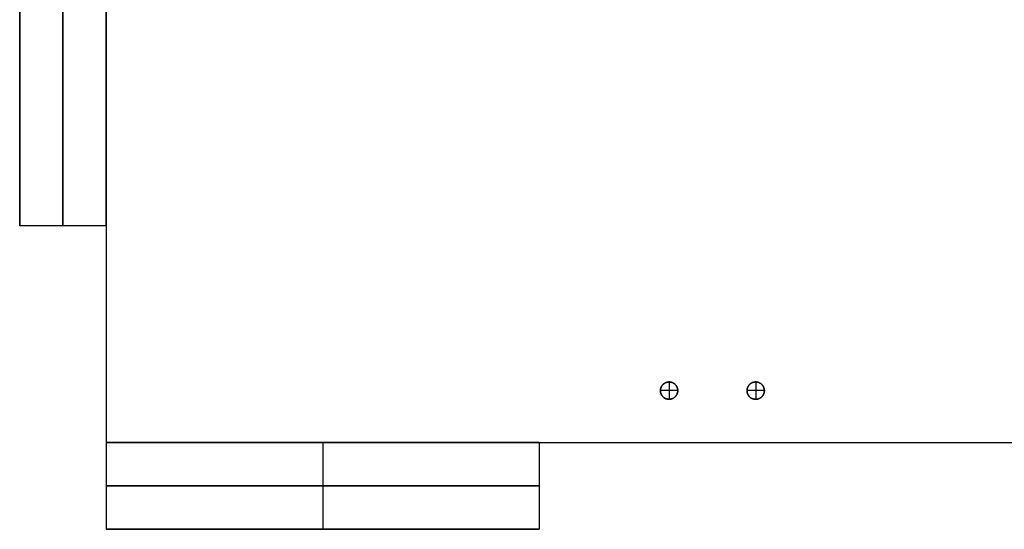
# Model space of a CAD drawing. Header units: millimetres. Extents: x 876 to 1786, y -90 to 150.
# Tile 1 of 6: x 876 to 1104, y -90 to 28. Entities that reach past the tile are written whole.
import ezdxf

# ---------------------------------------------------------------- set-up
doc = ezdxf.new("R2010")
doc.units = ezdxf.units.MM
doc.layers.add('Horse', color=18, linetype='Continuous', true_color=0x000000)

msp = doc.modelspace()

# ---------------------------------------------------------------- linework, layer by layer
at = {"layer": 'Horse'}
for p, q in [((896.28, 130, 832), (896.28, -70, 832)), ((896.28, 130, 852), (896.28, -70, 852)), ((896.28, 130, 842), (896.28, -70, 842)), ((896.28, 130, 264), (896.28, -70, 264)), ((896.28, 130, 284), (896.28, -70, 284)), ((896.28, 130, 274), (896.28, -70, 274)), ((896.28, 130, 548), (896.28, -70, 548)), ((896.28, 130, 568), (896.28, -70, 568)), ((896.28, 130, 558), (896.28, -70, 558)), ((876.28, 80, 264), (876.28, -20, 264)), ((876.28, -20, 852), (876.28, 80, 852)), ((876.28, 80, 558), (876.28, -20, 558)), ((886.28, 80, 264), (886.28, -20, 264)), ((886.28, -20, 852), (886.28, 80, 852)), ((896.28, 80, 264), (896.28, -20, 264)), ((896.28, -20, 852), (896.28, 80, 852)), ((896.28, 80, 558), (896.28, -20, 558)), ((896.28, -20, 264), (876.28, -20, 264)), ((896.28, -20, 852), (876.28, -20, 852)), ((876.28, -20, 264), (876.28, -20, 852)), ((896.28, -20, 558), (876.28, -20, 558)), ((886.28, -20, 264), (886.28, -20, 852)), ((896.28, -20, 264), (896.28, -20, 852)), ((1024.68, -56.8, 840.22), (1024.64, -56.86, 840.22)), ((1024.64, -56.86, 832), (1024.68, -56.8, 832)), ((1024.72, -56.75, 840.22), (1024.68, -56.8, 840.22)), ((1024.68, -56.8, 832), (1024.72, -56.75, 832)), ((1024.77, -56.69, 840.22), (1024.72, -56.75, 840.22)), ((1024.72, -56.75, 832), (1024.77, -56.69, 832)), ((1024.81, -56.64, 840.22), (1024.77, -56.69, 840.22)), ((1024.77, -56.69, 832), (1024.81, -56.64, 832)), ((1024.86, -56.59, 840.22), (1024.81, -56.64, 840.22)), ((1024.81, -56.64, 832), (1024.86, -56.59, 832)), ((1024.91, -56.54, 840.22), (1024.86, -56.59, 840.22)), ((1024.86, -56.59, 832), (1024.91, -56.54, 832)), ((1024.96, -56.5, 840.22), (1024.91, -56.54, 840.22)), ((1024.91, -56.54, 832), (1024.96, -56.5, 832)), ((1025.01, -56.45, 840.22), (1024.96, -56.5, 840.22)), ((1024.96, -56.5, 832), (1025.01, -56.45, 832)), ((1025.07, -56.41, 840.22), (1025.01, -56.45, 840.22)), ((1025.01, -56.45, 832), (1025.07, -56.41, 832)), ((1025.12, -56.37, 840.22), (1025.07, -56.41, 840.22)), ((1025.07, -56.41, 832), (1025.12, -56.37, 832)), ((1025.18, -56.33, 840.22), (1025.12, -56.37, 840.22)), ((1025.12, -56.37, 832), (1025.18, -56.33, 832)), ((1025.24, -56.29, 840.22), (1025.18, -56.33, 840.22)), ((1025.18, -56.33, 832), (1025.24, -56.29, 832)), ((1025.3, -56.26, 840.22), (1025.24, -56.29, 840.22)), ((1025.24, -56.29, 832), (1025.3, -56.26, 832)), ((1025.36, -56.22, 840.22), (1025.3, -56.26, 840.22)), ((1025.3, -56.26, 832), (1025.36, -56.22, 832)), ((1025.42, -56.19, 840.22), (1025.36, -56.22, 840.22)), ((1025.36, -56.22, 832), (1025.42, -56.19, 832)), ((1025.49, -56.16, 840.22), (1025.42, -56.19, 840.22)), ((1025.42, -56.19, 832), (1025.49, -56.16, 832)), ((1025.55, -56.14, 840.22), (1025.49, -56.16, 840.22)), ((1025.49, -56.16, 832), (1025.55, -56.14, 832)), ((1025.62, -56.11, 840.22), (1025.55, -56.14, 840.22)), ((1025.55, -56.14, 832), (1025.62, -56.11, 832)), ((1025.68, -56.09, 840.22), (1025.62, -56.11, 840.22)), ((1025.62, -56.11, 832), (1025.68, -56.09, 832)), ((1025.75, -56.07, 840.22), (1025.68, -56.09, 840.22)), ((1025.68, -56.09, 832), (1025.75, -56.07, 832)), ((1025.82, -56.05, 840.22), (1025.75, -56.07, 840.22)), ((1025.75, -56.07, 832), (1025.82, -56.05, 832)), ((1025.88, -56.04, 840.22), (1025.82, -56.05, 840.22)), ((1025.82, -56.05, 832), (1025.88, -56.04, 832)), ((1025.95, -56.03, 840.22), (1025.88, -56.04, 840.22)), ((1025.88, -56.04, 832), (1025.95, -56.03, 832)), ((1026.02, -56.02, 840.22), (1025.95, -56.03, 840.22)), ((1025.95, -56.03, 832), (1026.02, -56.02, 832)), ((1026.09, -56.01, 840.22), (1026.02, -56.02, 840.22)), ((1026.02, -56.02, 832), (1026.09, -56.01, 832)), ((1026.16, -56, 840.22), (1026.09, -56.01, 840.22)), ((1026.09, -56.01, 832), (1026.16, -56, 832)), ((1026.23, -56, 840.22), (1026.16, -56, 840.22)), ((1026.16, -56, 832), (1026.23, -56, 832)), ((1026.3, -56, 840.22), (1026.23, -56, 840.22)), ((1026.23, -56, 832), (1026.3, -56, 832)), ((1026.28, -56, 840.22), (1026.28, -60, 840.22)), ((1026.28, -56, 832), (1026.28, -56, 840.22)), ((1026.37, -56, 840.22), (1026.3, -56, 840.22)), ((1026.3, -56, 832), (1026.37, -56, 832)), ((1026.44, -56.01, 840.22), (1026.37, -56, 840.22)), ((1026.37, -56, 832), (1026.44, -56.01, 832)), ((1026.51, -56.01, 840.22), (1026.44, -56.01, 840.22)), ((1026.44, -56.01, 832), (1026.51, -56.01, 832)), ((1026.57, -56.02, 840.22), (1026.51, -56.01, 840.22)), ((1026.51, -56.01, 832), (1026.57, -56.02, 832)), ((1026.64, -56.03, 840.22), (1026.57, -56.02, 840.22)), ((1026.57, -56.02, 832), (1026.64, -56.03, 832)), ((1026.71, -56.05, 840.22), (1026.64, -56.03, 840.22)), ((1026.64, -56.03, 832), (1026.71, -56.05, 832)), ((1026.78, -56.06, 840.22), (1026.71, -56.05, 840.22)), ((1026.71, -56.05, 832), (1026.78, -56.06, 832)), ((1026.84, -56.08, 840.22), (1026.78, -56.06, 840.22)), ((1026.78, -56.06, 832), (1026.84, -56.08, 832)), ((1026.91, -56.1, 840.22), (1026.84, -56.08, 840.22)), ((1026.84, -56.08, 832), (1026.91, -56.1, 832)), ((1026.98, -56.13, 840.22), (1026.91, -56.1, 840.22)), ((1026.91, -56.1, 832), (1026.98, -56.13, 832)), ((1027.04, -56.15, 840.22), (1026.98, -56.13, 840.22)), ((1026.98, -56.13, 832), (1027.04, -56.15, 832)), ((1027.1, -56.18, 840.22), (1027.04, -56.15, 840.22)), ((1027.04, -56.15, 832), (1027.1, -56.18, 832)), ((1027.17, -56.21, 840.22), (1027.1, -56.18, 840.22)), ((1027.1, -56.18, 832), (1027.17, -56.21, 832)), ((1027.23, -56.24, 840.22), (1027.17, -56.21, 840.22)), ((1027.17, -56.21, 832), (1027.23, -56.24, 832)), ((1027.29, -56.27, 840.22), (1027.23, -56.24, 840.22)), ((1027.23, -56.24, 832), (1027.29, -56.27, 832)), ((1027.35, -56.31, 840.22), (1027.29, -56.27, 840.22)), ((1027.29, -56.27, 832), (1027.35, -56.31, 832)), ((1027.41, -56.35, 840.22), (1027.35, -56.31, 840.22)), ((1027.35, -56.31, 832), (1027.41, -56.35, 832)), ((1027.46, -56.39, 840.22), (1027.41, -56.35, 840.22)), ((1027.41, -56.35, 832), (1027.46, -56.39, 832)), ((1027.52, -56.43, 840.22), (1027.46, -56.39, 840.22)), ((1027.46, -56.39, 832), (1027.52, -56.43, 832)), ((1027.57, -56.47, 840.22), (1027.52, -56.43, 840.22)), ((1027.52, -56.43, 832), (1027.57, -56.47, 832)), ((1027.62, -56.52, 840.22), (1027.57, -56.47, 840.22)), ((1027.57, -56.47, 832), (1027.62, -56.52, 832)), ((1027.68, -56.57, 840.22), (1027.62, -56.52, 840.22)), ((1027.62, -56.52, 832), (1027.68, -56.57, 832)), ((1027.72, -56.62, 840.22), (1027.68, -56.57, 840.22)), ((1027.68, -56.57, 832), (1027.72, -56.62, 832)), ((1027.77, -56.67, 840.22), (1027.72, -56.62, 840.22)), ((1027.72, -56.62, 832), (1027.77, -56.67, 832)), ((1027.82, -56.72, 840.22), (1027.77, -56.67, 840.22)), ((1027.77, -56.67, 832), (1027.82, -56.72, 832)), ((1027.86, -56.77, 840.22), (1027.82, -56.72, 840.22)), ((1027.82, -56.72, 832), (1027.86, -56.77, 832)), ((1027.9, -56.83, 840.22), (1027.86, -56.77, 840.22)), ((1027.86, -56.77, 832), (1027.9, -56.83, 832)), ((1027.94, -56.89, 840.22), (1027.9, -56.83, 840.22)), ((1027.9, -56.83, 832), (1027.94, -56.89, 832)), ((1044.68, -56.8, 840.22), (1044.64, -56.86, 840.22)), ((1044.64, -56.86, 832), (1044.68, -56.8, 832)), ((1044.72, -56.75, 840.22), (1044.68, -56.8, 840.22)), ((1044.68, -56.8, 832), (1044.72, -56.75, 832)), ((1044.77, -56.69, 840.22), (1044.72, -56.75, 840.22)), ((1044.72, -56.75, 832), (1044.77, -56.69, 832)), ((1044.81, -56.64, 840.22), (1044.77, -56.69, 840.22)), ((1044.77, -56.69, 832), (1044.81, -56.64, 832)), ((1044.86, -56.59, 840.22), (1044.81, -56.64, 840.22)), ((1044.81, -56.64, 832), (1044.86, -56.59, 832)), ((1044.91, -56.54, 840.22), (1044.86, -56.59, 840.22)), ((1044.86, -56.59, 832), (1044.91, -56.54, 832)), ((1044.96, -56.5, 840.22), (1044.91, -56.54, 840.22)), ((1044.91, -56.54, 832), (1044.96, -56.5, 832)), ((1045.01, -56.45, 840.22), (1044.96, -56.5, 840.22)), ((1044.96, -56.5, 832), (1045.01, -56.45, 832)), ((1045.07, -56.41, 840.22), (1045.01, -56.45, 840.22)), ((1045.01, -56.45, 832), (1045.07, -56.41, 832)), ((1045.12, -56.37, 840.22), (1045.07, -56.41, 840.22)), ((1045.07, -56.41, 832), (1045.12, -56.37, 832)), ((1045.18, -56.33, 840.22), (1045.12, -56.37, 840.22)), ((1045.12, -56.37, 832), (1045.18, -56.33, 832)), ((1045.24, -56.29, 840.22), (1045.18, -56.33, 840.22)), ((1045.18, -56.33, 832), (1045.24, -56.29, 832)), ((1045.3, -56.26, 840.22), (1045.24, -56.29, 840.22)), ((1045.24, -56.29, 832), (1045.3, -56.26, 832)), ((1045.36, -56.22, 840.22), (1045.3, -56.26, 840.22)), ((1045.3, -56.26, 832), (1045.36, -56.22, 832)), ((1045.42, -56.19, 840.22), (1045.36, -56.22, 840.22)), ((1045.36, -56.22, 832), (1045.42, -56.19, 832)), ((1045.49, -56.16, 840.22), (1045.42, -56.19, 840.22)), ((1045.42, -56.19, 832), (1045.49, -56.16, 832)), ((1045.55, -56.14, 840.22), (1045.49, -56.16, 840.22)), ((1045.49, -56.16, 832), (1045.55, -56.14, 832)), ((1045.62, -56.11, 840.22), (1045.55, -56.14, 840.22)), ((1045.55, -56.14, 832), (1045.62, -56.11, 832)), ((1045.68, -56.09, 840.22), (1045.62, -56.11, 840.22)), ((1045.62, -56.11, 832), (1045.68, -56.09, 832)), ((1045.75, -56.07, 840.22), (1045.68, -56.09, 840.22)), ((1045.68, -56.09, 832), (1045.75, -56.07, 832)), ((1045.82, -56.05, 840.22), (1045.75, -56.07, 840.22)), ((1045.75, -56.07, 832), (1045.82, -56.05, 832)), ((1045.88, -56.04, 840.22), (1045.82, -56.05, 840.22)), ((1045.82, -56.05, 832), (1045.88, -56.04, 832)), ((1045.95, -56.03, 840.22), (1045.88, -56.04, 840.22)), ((1045.88, -56.04, 832), (1045.95, -56.03, 832)), ((1046.02, -56.02, 840.22), (1045.95, -56.03, 840.22)), ((1045.95, -56.03, 832), (1046.02, -56.02, 832)), ((1046.09, -56.01, 840.22), (1046.02, -56.02, 840.22)), ((1046.02, -56.02, 832), (1046.09, -56.01, 832)), ((1046.16, -56, 840.22), (1046.09, -56.01, 840.22)), ((1046.09, -56.01, 832), (1046.16, -56, 832)), ((1046.23, -56, 840.22), (1046.16, -56, 840.22)), ((1046.16, -56, 832), (1046.23, -56, 832)), ((1046.3, -56, 840.22), (1046.23, -56, 840.22)), ((1046.23, -56, 832), (1046.3, -56, 832)), ((1046.28, -56, 840.22), (1046.28, -60, 840.22)), ((1046.28, -56, 832), (1046.28, -56, 840.22)), ((1046.37, -56, 840.22), (1046.3, -56, 840.22)), ((1046.3, -56, 832), (1046.37, -56, 832)), ((1046.44, -56.01, 840.22), (1046.37, -56, 840.22)), ((1046.37, -56, 832), (1046.44, -56.01, 832)), ((1046.51, -56.01, 840.22), (1046.44, -56.01, 840.22)), ((1046.44, -56.01, 832), (1046.51, -56.01, 832)), ((1046.57, -56.02, 840.22), (1046.51, -56.01, 840.22)), ((1046.51, -56.01, 832), (1046.57, -56.02, 832)), ((1046.64, -56.03, 840.22), (1046.57, -56.02, 840.22)), ((1046.57, -56.02, 832), (1046.64, -56.03, 832)), ((1046.71, -56.05, 840.22), (1046.64, -56.03, 840.22)), ((1046.64, -56.03, 832), (1046.71, -56.05, 832)), ((1046.78, -56.06, 840.22), (1046.71, -56.05, 840.22)), ((1046.71, -56.05, 832), (1046.78, -56.06, 832)), ((1046.84, -56.08, 840.22), (1046.78, -56.06, 840.22)), ((1046.78, -56.06, 832), (1046.84, -56.08, 832)), ((1046.91, -56.1, 840.22), (1046.84, -56.08, 840.22)), ((1046.84, -56.08, 832), (1046.91, -56.1, 832)), ((1046.98, -56.13, 840.22), (1046.91, -56.1, 840.22)), ((1046.91, -56.1, 832), (1046.98, -56.13, 832)), ((1047.04, -56.15, 840.22), (1046.98, -56.13, 840.22)), ((1046.98, -56.13, 832), (1047.04, -56.15, 832)), ((1047.1, -56.18, 840.22), (1047.04, -56.15, 840.22)), ((1047.04, -56.15, 832), (1047.1, -56.18, 832)), ((1047.17, -56.21, 840.22), (1047.1, -56.18, 840.22)), ((1047.1, -56.18, 832), (1047.17, -56.21, 832)), ((1047.23, -56.24, 840.22), (1047.17, -56.21, 840.22)), ((1047.17, -56.21, 832), (1047.23, -56.24, 832)), ((1047.29, -56.27, 840.22), (1047.23, -56.24, 840.22)), ((1047.23, -56.24, 832), (1047.29, -56.27, 832)), ((1047.35, -56.31, 840.22), (1047.29, -56.27, 840.22)), ((1047.29, -56.27, 832), (1047.35, -56.31, 832)), ((1047.41, -56.35, 840.22), (1047.35, -56.31, 840.22)), ((1047.35, -56.31, 832), (1047.41, -56.35, 832)), ((1047.46, -56.39, 840.22), (1047.41, -56.35, 840.22)), ((1047.41, -56.35, 832), (1047.46, -56.39, 832)), ((1047.52, -56.43, 840.22), (1047.46, -56.39, 840.22)), ((1047.46, -56.39, 832), (1047.52, -56.43, 832)), ((1047.57, -56.47, 840.22), (1047.52, -56.43, 840.22)), ((1047.52, -56.43, 832), (1047.57, -56.47, 832)), ((1047.62, -56.52, 840.22), (1047.57, -56.47, 840.22)), ((1047.57, -56.47, 832), (1047.62, -56.52, 832)), ((1047.68, -56.57, 840.22), (1047.62, -56.52, 840.22)), ((1047.62, -56.52, 832), (1047.68, -56.57, 832)), ((1047.72, -56.62, 840.22), (1047.68, -56.57, 840.22)), ((1047.68, -56.57, 832), (1047.72, -56.62, 832)), ((1047.77, -56.67, 840.22), (1047.72, -56.62, 840.22)), ((1047.72, -56.62, 832), (1047.77, -56.67, 832)), ((1047.82, -56.72, 840.22), (1047.77, -56.67, 840.22)), ((1047.77, -56.67, 832), (1047.82, -56.72, 832)), ((1047.86, -56.77, 840.22), (1047.82, -56.72, 840.22)), ((1047.82, -56.72, 832), (1047.86, -56.77, 832)), ((1047.9, -56.83, 840.22), (1047.86, -56.77, 840.22)), ((1047.86, -56.77, 832), (1047.9, -56.83, 832)), ((1047.94, -56.89, 840.22), (1047.9, -56.83, 840.22)), ((1047.9, -56.83, 832), (1047.94, -56.89, 832)), ((1024.29, -57.83, 840.22), (1024.28, -57.9, 840.22)), ((1024.28, -57.9, 832), (1024.29, -57.83, 832)), ((1024.28, -57.9, 840.22), (1024.28, -57.97, 840.22)), ((1024.28, -57.97, 832), (1024.28, -57.9, 832)), ((1024.28, -57.97, 840.22), (1024.28, -58.03, 840.22)), ((1024.28, -58.03, 832), (1024.28, -57.97, 832)), ((1028.28, -58, 840.22), (1024.28, -58, 840.22)), ((1024.28, -58, 832), (1024.28, -58, 840.22)), ((1024.28, -58.03, 840.22), (1024.28, -58.1, 840.22)), ((1024.28, -58.1, 832), (1024.28, -58.03, 832)), ((1024.28, -58.1, 840.22), (1024.29, -58.17, 840.22)), ((1024.29, -58.17, 832), (1024.28, -58.1, 832)), ((1024.3, -57.69, 840.22), (1024.29, -57.76, 840.22)), ((1024.29, -57.76, 832), (1024.3, -57.69, 832)), ((1024.29, -57.76, 840.22), (1024.29, -57.83, 840.22)), ((1024.29, -57.83, 832), (1024.29, -57.76, 832)), ((1024.29, -58.17, 840.22), (1024.29, -58.24, 840.22)), ((1024.29, -58.24, 832), (1024.29, -58.17, 832)), ((1024.29, -58.24, 840.22), (1024.3, -58.31, 840.22)), ((1024.3, -58.31, 832), (1024.29, -58.24, 832)), ((1024.32, -57.62, 840.22), (1024.3, -57.69, 840.22)), ((1024.3, -57.69, 832), (1024.32, -57.62, 832)), ((1024.3, -58.31, 840.22), (1024.32, -58.38, 840.22)), ((1024.32, -58.38, 832), (1024.3, -58.31, 832)), ((1024.33, -57.55, 840.22), (1024.32, -57.62, 840.22)), ((1024.32, -57.62, 832), (1024.33, -57.55, 832)), ((1024.32, -58.38, 840.22), (1024.33, -58.45, 840.22)), ((1024.33, -58.45, 832), (1024.32, -58.38, 832)), ((1024.35, -57.49, 840.22), (1024.33, -57.55, 840.22)), ((1024.33, -57.55, 832), (1024.35, -57.49, 832)), ((1024.33, -58.45, 840.22), (1024.35, -58.51, 840.22)), ((1024.35, -58.51, 832), (1024.33, -58.45, 832)), ((1024.37, -57.42, 840.22), (1024.35, -57.49, 840.22)), ((1024.35, -57.49, 832), (1024.37, -57.42, 832)), ((1024.35, -58.51, 840.22), (1024.37, -58.58, 840.22)), ((1024.37, -58.58, 832), (1024.35, -58.51, 832)), ((1024.39, -57.35, 840.22), (1024.37, -57.42, 840.22)), ((1024.37, -57.42, 832), (1024.39, -57.35, 832)), ((1024.37, -58.58, 840.22), (1024.39, -58.65, 840.22)), ((1024.39, -58.65, 832), (1024.37, -58.58, 832)), ((1024.41, -57.29, 840.22), (1024.39, -57.35, 840.22)), ((1024.39, -57.35, 832), (1024.41, -57.29, 832)), ((1024.39, -58.65, 840.22), (1024.41, -58.71, 840.22)), ((1024.41, -58.71, 832), (1024.39, -58.65, 832)), ((1024.44, -57.22, 840.22), (1024.41, -57.29, 840.22)), ((1024.41, -57.29, 832), (1024.44, -57.22, 832)), ((1024.41, -58.71, 840.22), (1024.44, -58.78, 840.22)), ((1024.44, -58.78, 832), (1024.41, -58.71, 832)), ((1024.47, -57.16, 840.22), (1024.44, -57.22, 840.22)), ((1024.44, -57.22, 832), (1024.47, -57.16, 832)), ((1024.44, -58.78, 840.22), (1024.47, -58.84, 840.22)), ((1024.47, -58.84, 832), (1024.44, -58.78, 832)), ((1024.5, -57.1, 840.22), (1024.47, -57.16, 840.22)), ((1024.47, -57.16, 832), (1024.5, -57.1, 832)), ((1024.47, -58.84, 840.22), (1024.5, -58.9, 840.22)), ((1024.5, -58.9, 832), (1024.47, -58.84, 832)), ((1024.53, -57.04, 840.22), (1024.5, -57.1, 840.22)), ((1024.5, -57.1, 832), (1024.53, -57.04, 832)), ((1024.5, -58.9, 840.22), (1024.53, -58.96, 840.22)), ((1024.53, -58.96, 832), (1024.5, -58.9, 832)), ((1024.56, -56.98, 840.22), (1024.53, -57.04, 840.22)), ((1024.53, -57.04, 832), (1024.56, -56.98, 832)), ((1024.53, -58.96, 840.22), (1024.56, -59.02, 840.22)), ((1024.56, -59.02, 832), (1024.53, -58.96, 832)), ((1024.6, -56.92, 840.22), (1024.56, -56.98, 840.22)), ((1024.56, -56.98, 832), (1024.6, -56.92, 832)), ((1024.56, -59.02, 840.22), (1024.6, -59.08, 840.22)), ((1024.6, -59.08, 832), (1024.56, -59.02, 832)), ((1024.64, -56.86, 840.22), (1024.6, -56.92, 840.22)), ((1024.6, -56.92, 832), (1024.64, -56.86, 832)), ((1024.6, -59.08, 840.22), (1024.64, -59.14, 840.22)), ((1024.64, -59.14, 832), (1024.6, -59.08, 832)), ((1027.9, -59.17, 840.22), (1027.94, -59.11, 840.22)), ((1027.94, -59.11, 832), (1027.9, -59.17, 832)), ((1027.98, -56.95, 840.22), (1027.94, -56.89, 840.22)), ((1027.94, -56.89, 832), (1027.98, -56.95, 832)), ((1027.94, -59.11, 840.22), (1027.98, -59.05, 840.22)), ((1027.98, -59.05, 832), (1027.94, -59.11, 832)), ((1028.01, -57.01, 840.22), (1027.98, -56.95, 840.22)), ((1027.98, -56.95, 832), (1028.01, -57.01, 832)), ((1027.98, -59.05, 840.22), (1028.01, -58.99, 840.22)), ((1028.01, -58.99, 832), (1027.98, -59.05, 832)), ((1028.05, -57.07, 840.22), (1028.01, -57.01, 840.22)), ((1028.01, -57.01, 832), (1028.05, -57.07, 832)), ((1028.01, -58.99, 840.22), (1028.05, -58.93, 840.22)), ((1028.05, -58.93, 832), (1028.01, -58.99, 832)), ((1028.08, -57.13, 840.22), (1028.05, -57.07, 840.22)), ((1028.05, -57.07, 832), (1028.08, -57.13, 832)), ((1028.05, -58.93, 840.22), (1028.08, -58.87, 840.22)), ((1028.08, -58.87, 832), (1028.05, -58.93, 832)), ((1028.11, -57.19, 840.22), (1028.08, -57.13, 840.22)), ((1028.08, -57.13, 832), (1028.11, -57.19, 832)), ((1028.08, -58.87, 840.22), (1028.11, -58.81, 840.22)), ((1028.11, -58.81, 832), (1028.08, -58.87, 832)), ((1028.14, -57.25, 840.22), (1028.11, -57.19, 840.22)), ((1028.11, -57.19, 832), (1028.14, -57.25, 832)), ((1028.11, -58.81, 840.22), (1028.14, -58.75, 840.22)), ((1028.14, -58.75, 832), (1028.11, -58.81, 832)), ((1028.16, -57.32, 840.22), (1028.14, -57.25, 840.22)), ((1028.14, -57.25, 832), (1028.16, -57.32, 832)), ((1028.14, -58.75, 840.22), (1028.16, -58.68, 840.22)), ((1028.16, -58.68, 832), (1028.14, -58.75, 832)), ((1028.18, -57.39, 840.22), (1028.16, -57.32, 840.22)), ((1028.16, -57.32, 832), (1028.18, -57.39, 832)), ((1028.16, -58.68, 840.22), (1028.18, -58.61, 840.22)), ((1028.18, -58.61, 832), (1028.16, -58.68, 832)), ((1028.2, -57.45, 840.22), (1028.18, -57.39, 840.22)), ((1028.18, -57.39, 832), (1028.2, -57.45, 832)), ((1028.18, -58.61, 840.22), (1028.2, -58.55, 840.22)), ((1028.2, -58.55, 832), (1028.18, -58.61, 832)), ((1028.22, -57.52, 840.22), (1028.2, -57.45, 840.22)), ((1028.2, -57.45, 832), (1028.22, -57.52, 832)), ((1028.2, -58.55, 840.22), (1028.22, -58.48, 840.22)), ((1028.22, -58.48, 832), (1028.2, -58.55, 832)), ((1028.24, -57.59, 840.22), (1028.22, -57.52, 840.22)), ((1028.22, -57.52, 832), (1028.24, -57.59, 832)), ((1028.22, -58.48, 840.22), (1028.24, -58.41, 840.22)), ((1028.24, -58.41, 832), (1028.22, -58.48, 832)), ((1028.25, -57.65, 840.22), (1028.24, -57.59, 840.22)), ((1028.24, -57.59, 832), (1028.25, -57.65, 832)), ((1028.24, -58.41, 840.22), (1028.25, -58.35, 840.22)), ((1028.25, -58.35, 832), (1028.24, -58.41, 832)), ((1028.26, -57.72, 840.22), (1028.25, -57.65, 840.22)), ((1028.25, -57.65, 832), (1028.26, -57.72, 832)), ((1028.25, -58.35, 840.22), (1028.26, -58.28, 840.22)), ((1028.26, -58.28, 832), (1028.25, -58.35, 832)), ((1028.27, -57.79, 840.22), (1028.26, -57.72, 840.22)), ((1028.26, -57.72, 832), (1028.27, -57.79, 832)), ((1028.26, -58.28, 840.22), (1028.27, -58.21, 840.22)), ((1028.27, -58.21, 832), (1028.26, -58.28, 832)), ((1028.28, -57.86, 840.22), (1028.27, -57.79, 840.22)), ((1028.27, -57.79, 832), (1028.28, -57.86, 832)), ((1028.27, -58.21, 840.22), (1028.28, -58.14, 840.22)), ((1028.28, -58.14, 832), (1028.27, -58.21, 832)), ((1028.28, -57.93, 840.22), (1028.28, -57.86, 840.22)), ((1028.28, -57.86, 832), (1028.28, -57.93, 832)), ((1028.28, -58, 840.22), (1028.28, -57.93, 840.22)), ((1028.28, -57.93, 832), (1028.28, -58, 832)), ((1028.28, -58.07, 840.22), (1028.28, -58, 840.22)), ((1028.28, -58, 832), (1028.28, -58.07, 832)), ((1028.28, -58, 832), (1028.28, -58, 840.22)), ((1028.28, -58.14, 840.22), (1028.28, -58.07, 840.22)), ((1028.28, -58.07, 832), (1028.28, -58.14, 832)), ((1044.29, -57.83, 840.22), (1044.28, -57.9, 840.22)), ((1044.28, -57.9, 832), (1044.29, -57.83, 832)), ((1044.28, -57.9, 840.22), (1044.28, -57.97, 840.22)), ((1044.28, -57.97, 832), (1044.28, -57.9, 832)), ((1044.28, -57.97, 840.22), (1044.28, -58.03, 840.22)), ((1044.28, -58.03, 832), (1044.28, -57.97, 832)), ((1048.28, -58, 840.22), (1044.28, -58, 840.22)), ((1044.28, -58, 832), (1044.28, -58, 840.22)), ((1044.28, -58.03, 840.22), (1044.28, -58.1, 840.22)), ((1044.28, -58.1, 832), (1044.28, -58.03, 832)), ((1044.28, -58.1, 840.22), (1044.29, -58.17, 840.22)), ((1044.29, -58.17, 832), (1044.28, -58.1, 832)), ((1044.3, -57.69, 840.22), (1044.29, -57.76, 840.22)), ((1044.29, -57.76, 832), (1044.3, -57.69, 832)), ((1044.29, -57.76, 840.22), (1044.29, -57.83, 840.22)), ((1044.29, -57.83, 832), (1044.29, -57.76, 832)), ((1044.29, -58.17, 840.22), (1044.29, -58.24, 840.22)), ((1044.29, -58.24, 832), (1044.29, -58.17, 832)), ((1044.29, -58.24, 840.22), (1044.3, -58.31, 840.22)), ((1044.3, -58.31, 832), (1044.29, -58.24, 832)), ((1044.32, -57.62, 840.22), (1044.3, -57.69, 840.22)), ((1044.3, -57.69, 832), (1044.32, -57.62, 832)), ((1044.3, -58.31, 840.22), (1044.32, -58.38, 840.22)), ((1044.32, -58.38, 832), (1044.3, -58.31, 832)), ((1044.33, -57.55, 840.22), (1044.32, -57.62, 840.22)), ((1044.32, -57.62, 832), (1044.33, -57.55, 832)), ((1044.32, -58.38, 840.22), (1044.33, -58.45, 840.22)), ((1044.33, -58.45, 832), (1044.32, -58.38, 832)), ((1044.35, -57.49, 840.22), (1044.33, -57.55, 840.22)), ((1044.33, -57.55, 832), (1044.35, -57.49, 832)), ((1044.33, -58.45, 840.22), (1044.35, -58.51, 840.22)), ((1044.35, -58.51, 832), (1044.33, -58.45, 832)), ((1044.37, -57.42, 840.22), (1044.35, -57.49, 840.22)), ((1044.35, -57.49, 832), (1044.37, -57.42, 832)), ((1044.35, -58.51, 840.22), (1044.37, -58.58, 840.22)), ((1044.37, -58.58, 832), (1044.35, -58.51, 832)), ((1044.39, -57.35, 840.22), (1044.37, -57.42, 840.22)), ((1044.37, -57.42, 832), (1044.39, -57.35, 832)), ((1044.37, -58.58, 840.22), (1044.39, -58.65, 840.22)), ((1044.39, -58.65, 832), (1044.37, -58.58, 832)), ((1044.41, -57.29, 840.22), (1044.39, -57.35, 840.22)), ((1044.39, -57.35, 832), (1044.41, -57.29, 832)), ((1044.39, -58.65, 840.22), (1044.41, -58.71, 840.22)), ((1044.41, -58.71, 832), (1044.39, -58.65, 832)), ((1044.44, -57.22, 840.22), (1044.41, -57.29, 840.22)), ((1044.41, -57.29, 832), (1044.44, -57.22, 832)), ((1044.41, -58.71, 840.22), (1044.44, -58.78, 840.22)), ((1044.44, -58.78, 832), (1044.41, -58.71, 832)), ((1044.47, -57.16, 840.22), (1044.44, -57.22, 840.22)), ((1044.44, -57.22, 832), (1044.47, -57.16, 832)), ((1044.44, -58.78, 840.22), (1044.47, -58.84, 840.22)), ((1044.47, -58.84, 832), (1044.44, -58.78, 832)), ((1044.5, -57.1, 840.22), (1044.47, -57.16, 840.22)), ((1044.47, -57.16, 832), (1044.5, -57.1, 832)), ((1044.47, -58.84, 840.22), (1044.5, -58.9, 840.22)), ((1044.5, -58.9, 832), (1044.47, -58.84, 832)), ((1044.53, -57.04, 840.22), (1044.5, -57.1, 840.22)), ((1044.5, -57.1, 832), (1044.53, -57.04, 832)), ((1044.5, -58.9, 840.22), (1044.53, -58.96, 840.22)), ((1044.53, -58.96, 832), (1044.5, -58.9, 832)), ((1044.56, -56.98, 840.22), (1044.53, -57.04, 840.22)), ((1044.53, -57.04, 832), (1044.56, -56.98, 832)), ((1044.53, -58.96, 840.22), (1044.56, -59.02, 840.22)), ((1044.56, -59.02, 832), (1044.53, -58.96, 832)), ((1044.6, -56.92, 840.22), (1044.56, -56.98, 840.22)), ((1044.56, -56.98, 832), (1044.6, -56.92, 832)), ((1044.56, -59.02, 840.22), (1044.6, -59.08, 840.22)), ((1044.6, -59.08, 832), (1044.56, -59.02, 832)), ((1044.64, -56.86, 840.22), (1044.6, -56.92, 840.22)), ((1044.6, -56.92, 832), (1044.64, -56.86, 832)), ((1044.6, -59.08, 840.22), (1044.64, -59.14, 840.22)), ((1044.64, -59.14, 832), (1044.6, -59.08, 832)), ((1047.9, -59.17, 840.22), (1047.94, -59.11, 840.22)), ((1047.94, -59.11, 832), (1047.9, -59.17, 832)), ((1047.98, -56.95, 840.22), (1047.94, -56.89, 840.22)), ((1047.94, -56.89, 832), (1047.98, -56.95, 832)), ((1047.94, -59.11, 840.22), (1047.98, -59.05, 840.22)), ((1047.98, -59.05, 832), (1047.94, -59.11, 832)), ((1048.01, -57.01, 840.22), (1047.98, -56.95, 840.22)), ((1047.98, -56.95, 832), (1048.01, -57.01, 832)), ((1047.98, -59.05, 840.22), (1048.01, -58.99, 840.22)), ((1048.01, -58.99, 832), (1047.98, -59.05, 832)), ((1048.05, -57.07, 840.22), (1048.01, -57.01, 840.22)), ((1048.01, -57.01, 832), (1048.05, -57.07, 832)), ((1048.01, -58.99, 840.22), (1048.05, -58.93, 840.22)), ((1048.05, -58.93, 832), (1048.01, -58.99, 832)), ((1048.08, -57.13, 840.22), (1048.05, -57.07, 840.22)), ((1048.05, -57.07, 832), (1048.08, -57.13, 832)), ((1048.05, -58.93, 840.22), (1048.08, -58.87, 840.22)), ((1048.08, -58.87, 832), (1048.05, -58.93, 832)), ((1048.11, -57.19, 840.22), (1048.08, -57.13, 840.22)), ((1048.08, -57.13, 832), (1048.11, -57.19, 832)), ((1048.08, -58.87, 840.22), (1048.11, -58.81, 840.22)), ((1048.11, -58.81, 832), (1048.08, -58.87, 832)), ((1048.14, -57.25, 840.22), (1048.11, -57.19, 840.22)), ((1048.11, -57.19, 832), (1048.14, -57.25, 832)), ((1048.11, -58.81, 840.22), (1048.14, -58.75, 840.22)), ((1048.14, -58.75, 832), (1048.11, -58.81, 832)), ((1048.16, -57.32, 840.22), (1048.14, -57.25, 840.22)), ((1048.14, -57.25, 832), (1048.16, -57.32, 832)), ((1048.14, -58.75, 840.22), (1048.16, -58.68, 840.22)), ((1048.16, -58.68, 832), (1048.14, -58.75, 832)), ((1048.18, -57.39, 840.22), (1048.16, -57.32, 840.22)), ((1048.16, -57.32, 832), (1048.18, -57.39, 832)), ((1048.16, -58.68, 840.22), (1048.18, -58.61, 840.22)), ((1048.18, -58.61, 832), (1048.16, -58.68, 832)), ((1048.2, -57.45, 840.22), (1048.18, -57.39, 840.22)), ((1048.18, -57.39, 832), (1048.2, -57.45, 832)), ((1048.18, -58.61, 840.22), (1048.2, -58.55, 840.22)), ((1048.2, -58.55, 832), (1048.18, -58.61, 832)), ((1048.22, -57.52, 840.22), (1048.2, -57.45, 840.22)), ((1048.2, -57.45, 832), (1048.22, -57.52, 832)), ((1048.2, -58.55, 840.22), (1048.22, -58.48, 840.22)), ((1048.22, -58.48, 832), (1048.2, -58.55, 832)), ((1048.24, -57.59, 840.22), (1048.22, -57.52, 840.22)), ((1048.22, -57.52, 832), (1048.24, -57.59, 832)), ((1048.22, -58.48, 840.22), (1048.24, -58.41, 840.22)), ((1048.24, -58.41, 832), (1048.22, -58.48, 832)), ((1048.25, -57.65, 840.22), (1048.24, -57.59, 840.22)), ((1048.24, -57.59, 832), (1048.25, -57.65, 832)), ((1048.24, -58.41, 840.22), (1048.25, -58.35, 840.22)), ((1048.25, -58.35, 832), (1048.24, -58.41, 832)), ((1048.26, -57.72, 840.22), (1048.25, -57.65, 840.22)), ((1048.25, -57.65, 832), (1048.26, -57.72, 832)), ((1048.25, -58.35, 840.22), (1048.26, -58.28, 840.22)), ((1048.26, -58.28, 832), (1048.25, -58.35, 832)), ((1048.27, -57.79, 840.22), (1048.26, -57.72, 840.22)), ((1048.26, -57.72, 832), (1048.27, -57.79, 832)), ((1048.26, -58.28, 840.22), (1048.27, -58.21, 840.22)), ((1048.27, -58.21, 832), (1048.26, -58.28, 832)), ((1048.28, -57.86, 840.22), (1048.27, -57.79, 840.22)), ((1048.27, -57.79, 832), (1048.28, -57.86, 832)), ((1048.27, -58.21, 840.22), (1048.28, -58.14, 840.22)), ((1048.28, -58.14, 832), (1048.27, -58.21, 832)), ((1048.28, -57.93, 840.22), (1048.28, -57.86, 840.22)), ((1048.28, -57.86, 832), (1048.28, -57.93, 832)), ((1048.28, -58, 840.22), (1048.28, -57.93, 840.22)), ((1048.28, -57.93, 832), (1048.28, -58, 832)), ((1048.28, -58.07, 840.22), (1048.28, -58, 840.22)), ((1048.28, -58, 832), (1048.28, -58.07, 832)), ((1048.28, -58, 832), (1048.28, -58, 840.22)), ((1048.28, -58.14, 840.22), (1048.28, -58.07, 840.22)), ((1048.28, -58.07, 832), (1048.28, -58.14, 832)), ((1024.64, -59.14, 840.22), (1024.68, -59.2, 840.22)), ((1024.68, -59.2, 832), (1024.64, -59.14, 832)), ((1024.68, -59.2, 840.22), (1024.72, -59.25, 840.22)), ((1024.72, -59.25, 832), (1024.68, -59.2, 832)), ((1024.72, -59.25, 840.22), (1024.77, -59.31, 840.22)), ((1024.77, -59.31, 832), (1024.72, -59.25, 832)), ((1024.77, -59.31, 840.22), (1024.81, -59.36, 840.22)), ((1024.81, -59.36, 832), (1024.77, -59.31, 832)), ((1024.81, -59.36, 840.22), (1024.86, -59.41, 840.22)), ((1024.86, -59.41, 832), (1024.81, -59.36, 832)), ((1024.86, -59.41, 840.22), (1024.91, -59.46, 840.22)), ((1024.91, -59.46, 832), (1024.86, -59.41, 832)), ((1024.91, -59.46, 840.22), (1024.96, -59.5, 840.22)), ((1024.96, -59.5, 832), (1024.91, -59.46, 832)), ((1024.96, -59.5, 840.22), (1025.01, -59.55, 840.22)), ((1025.01, -59.55, 832), (1024.96, -59.5, 832)), ((1025.01, -59.55, 840.22), (1025.07, -59.59, 840.22)), ((1025.07, -59.59, 832), (1025.01, -59.55, 832)), ((1025.07, -59.59, 840.22), (1025.12, -59.63, 840.22)), ((1025.12, -59.63, 832), (1025.07, -59.59, 832)), ((1025.12, -59.63, 840.22), (1025.18, -59.67, 840.22)), ((1025.18, -59.67, 832), (1025.12, -59.63, 832)), ((1025.18, -59.67, 840.22), (1025.24, -59.71, 840.22)), ((1025.24, -59.71, 832), (1025.18, -59.67, 832)), ((1025.24, -59.71, 840.22), (1025.3, -59.74, 840.22)), ((1025.3, -59.74, 832), (1025.24, -59.71, 832)), ((1025.3, -59.74, 840.22), (1025.36, -59.78, 840.22)), ((1025.36, -59.78, 832), (1025.3, -59.74, 832)), ((1025.36, -59.78, 840.22), (1025.42, -59.81, 840.22)), ((1025.42, -59.81, 832), (1025.36, -59.78, 832)), ((1025.42, -59.81, 840.22), (1025.49, -59.84, 840.22)), ((1025.49, -59.84, 832), (1025.42, -59.81, 832)), ((1025.49, -59.84, 840.22), (1025.55, -59.86, 840.22)), ((1025.55, -59.86, 832), (1025.49, -59.84, 832)), ((1025.55, -59.86, 840.22), (1025.62, -59.89, 840.22)), ((1025.62, -59.89, 832), (1025.55, -59.86, 832)), ((1025.62, -59.89, 840.22), (1025.68, -59.91, 840.22)), ((1025.68, -59.91, 832), (1025.62, -59.89, 832)), ((1025.68, -59.91, 840.22), (1025.75, -59.93, 840.22)), ((1025.75, -59.93, 832), (1025.68, -59.91, 832)), ((1025.75, -59.93, 840.22), (1025.82, -59.95, 840.22)), ((1025.82, -59.95, 832), (1025.75, -59.93, 832)), ((1025.82, -59.95, 840.22), (1025.88, -59.96, 840.22)), ((1025.88, -59.96, 832), (1025.82, -59.95, 832)), ((1025.88, -59.96, 840.22), (1025.95, -59.97, 840.22)), ((1025.95, -59.97, 832), (1025.88, -59.96, 832)), ((1025.95, -59.97, 840.22), (1026.02, -59.98, 840.22)), ((1026.02, -59.98, 832), (1025.95, -59.97, 832)), ((1026.02, -59.98, 840.22), (1026.09, -59.99, 840.22)), ((1026.09, -59.99, 832), (1026.02, -59.98, 832)), ((1026.09, -59.99, 840.22), (1026.16, -60, 840.22)), ((1026.16, -60, 832), (1026.09, -59.99, 832)), ((1026.16, -60, 840.22), (1026.23, -60, 840.22)), ((1026.23, -60, 832), (1026.16, -60, 832)), ((1026.23, -60, 840.22), (1026.3, -60, 840.22)), ((1026.3, -60, 832), (1026.23, -60, 832)), ((1026.28, -60, 832), (1026.28, -60, 840.22)), ((1026.3, -60, 840.22), (1026.37, -60, 840.22)), ((1026.37, -60, 832), (1026.3, -60, 832)), ((1026.37, -60, 840.22), (1026.44, -59.99, 840.22)), ((1026.44, -59.99, 832), (1026.37, -60, 832)), ((1026.44, -59.99, 840.22), (1026.51, -59.99, 840.22)), ((1026.51, -59.99, 832), (1026.44, -59.99, 832)), ((1026.51, -59.99, 840.22), (1026.57, -59.98, 840.22)), ((1026.57, -59.98, 832), (1026.51, -59.99, 832)), ((1026.57, -59.98, 840.22), (1026.64, -59.97, 840.22)), ((1026.64, -59.97, 832), (1026.57, -59.98, 832)), ((1026.64, -59.97, 840.22), (1026.71, -59.95, 840.22)), ((1026.71, -59.95, 832), (1026.64, -59.97, 832)), ((1026.71, -59.95, 840.22), (1026.78, -59.94, 840.22)), ((1026.78, -59.94, 832), (1026.71, -59.95, 832)), ((1026.78, -59.94, 840.22), (1026.84, -59.92, 840.22)), ((1026.84, -59.92, 832), (1026.78, -59.94, 832)), ((1026.84, -59.92, 840.22), (1026.91, -59.9, 840.22)), ((1026.91, -59.9, 832), (1026.84, -59.92, 832)), ((1026.91, -59.9, 840.22), (1026.98, -59.87, 840.22)), ((1026.98, -59.87, 832), (1026.91, -59.9, 832)), ((1026.98, -59.87, 840.22), (1027.04, -59.85, 840.22)), ((1027.04, -59.85, 832), (1026.98, -59.87, 832)), ((1027.04, -59.85, 840.22), (1027.1, -59.82, 840.22)), ((1027.1, -59.82, 832), (1027.04, -59.85, 832)), ((1027.1, -59.82, 840.22), (1027.17, -59.79, 840.22)), ((1027.17, -59.79, 832), (1027.1, -59.82, 832)), ((1027.17, -59.79, 840.22), (1027.23, -59.76, 840.22)), ((1027.23, -59.76, 832), (1027.17, -59.79, 832)), ((1027.23, -59.76, 840.22), (1027.29, -59.73, 840.22)), ((1027.29, -59.73, 832), (1027.23, -59.76, 832)), ((1027.29, -59.73, 840.22), (1027.35, -59.69, 840.22)), ((1027.35, -59.69, 832), (1027.29, -59.73, 832)), ((1027.35, -59.69, 840.22), (1027.41, -59.65, 840.22)), ((1027.41, -59.65, 832), (1027.35, -59.69, 832)), ((1027.41, -59.65, 840.22), (1027.46, -59.61, 840.22)), ((1027.46, -59.61, 832), (1027.41, -59.65, 832)), ((1027.46, -59.61, 840.22), (1027.52, -59.57, 840.22)), ((1027.52, -59.57, 832), (1027.46, -59.61, 832)), ((1027.52, -59.57, 840.22), (1027.57, -59.53, 840.22)), ((1027.57, -59.53, 832), (1027.52, -59.57, 832)), ((1027.57, -59.53, 840.22), (1027.62, -59.48, 840.22)), ((1027.62, -59.48, 832), (1027.57, -59.53, 832)), ((1027.62, -59.48, 840.22), (1027.68, -59.43, 840.22)), ((1027.68, -59.43, 832), (1027.62, -59.48, 832)), ((1027.68, -59.43, 840.22), (1027.72, -59.38, 840.22)), ((1027.72, -59.38, 832), (1027.68, -59.43, 832)), ((1027.72, -59.38, 840.22), (1027.77, -59.33, 840.22)), ((1027.77, -59.33, 832), (1027.72, -59.38, 832)), ((1027.77, -59.33, 840.22), (1027.82, -59.28, 840.22)), ((1027.82, -59.28, 832), (1027.77, -59.33, 832)), ((1027.82, -59.28, 840.22), (1027.86, -59.23, 840.22)), ((1027.86, -59.23, 832), (1027.82, -59.28, 832)), ((1027.86, -59.23, 840.22), (1027.9, -59.17, 840.22)), ((1027.9, -59.17, 832), (1027.86, -59.23, 832)), ((1044.64, -59.14, 840.22), (1044.68, -59.2, 840.22)), ((1044.68, -59.2, 832), (1044.64, -59.14, 832)), ((1044.68, -59.2, 840.22), (1044.72, -59.25, 840.22)), ((1044.72, -59.25, 832), (1044.68, -59.2, 832)), ((1044.72, -59.25, 840.22), (1044.77, -59.31, 840.22)), ((1044.77, -59.31, 832), (1044.72, -59.25, 832)), ((1044.77, -59.31, 840.22), (1044.81, -59.36, 840.22)), ((1044.81, -59.36, 832), (1044.77, -59.31, 832)), ((1044.81, -59.36, 840.22), (1044.86, -59.41, 840.22)), ((1044.86, -59.41, 832), (1044.81, -59.36, 832)), ((1044.86, -59.41, 840.22), (1044.91, -59.46, 840.22)), ((1044.91, -59.46, 832), (1044.86, -59.41, 832)), ((1044.91, -59.46, 840.22), (1044.96, -59.5, 840.22)), ((1044.96, -59.5, 832), (1044.91, -59.46, 832)), ((1044.96, -59.5, 840.22), (1045.01, -59.55, 840.22)), ((1045.01, -59.55, 832), (1044.96, -59.5, 832)), ((1045.01, -59.55, 840.22), (1045.07, -59.59, 840.22)), ((1045.07, -59.59, 832), (1045.01, -59.55, 832)), ((1045.07, -59.59, 840.22), (1045.12, -59.63, 840.22)), ((1045.12, -59.63, 832), (1045.07, -59.59, 832)), ((1045.12, -59.63, 840.22), (1045.18, -59.67, 840.22)), ((1045.18, -59.67, 832), (1045.12, -59.63, 832)), ((1045.18, -59.67, 840.22), (1045.24, -59.71, 840.22)), ((1045.24, -59.71, 832), (1045.18, -59.67, 832)), ((1045.24, -59.71, 840.22), (1045.3, -59.74, 840.22)), ((1045.3, -59.74, 832), (1045.24, -59.71, 832)), ((1045.3, -59.74, 840.22), (1045.36, -59.78, 840.22)), ((1045.36, -59.78, 832), (1045.3, -59.74, 832)), ((1045.36, -59.78, 840.22), (1045.42, -59.81, 840.22)), ((1045.42, -59.81, 832), (1045.36, -59.78, 832)), ((1045.42, -59.81, 840.22), (1045.49, -59.84, 840.22)), ((1045.49, -59.84, 832), (1045.42, -59.81, 832)), ((1045.49, -59.84, 840.22), (1045.55, -59.86, 840.22)), ((1045.55, -59.86, 832), (1045.49, -59.84, 832)), ((1045.55, -59.86, 840.22), (1045.62, -59.89, 840.22)), ((1045.62, -59.89, 832), (1045.55, -59.86, 832)), ((1045.62, -59.89, 840.22), (1045.68, -59.91, 840.22)), ((1045.68, -59.91, 832), (1045.62, -59.89, 832)), ((1045.68, -59.91, 840.22), (1045.75, -59.93, 840.22)), ((1045.75, -59.93, 832), (1045.68, -59.91, 832)), ((1045.75, -59.93, 840.22), (1045.82, -59.95, 840.22)), ((1045.82, -59.95, 832), (1045.75, -59.93, 832)), ((1045.82, -59.95, 840.22), (1045.88, -59.96, 840.22)), ((1045.88, -59.96, 832), (1045.82, -59.95, 832)), ((1045.88, -59.96, 840.22), (1045.95, -59.97, 840.22)), ((1045.95, -59.97, 832), (1045.88, -59.96, 832)), ((1045.95, -59.97, 840.22), (1046.02, -59.98, 840.22)), ((1046.02, -59.98, 832), (1045.95, -59.97, 832)), ((1046.02, -59.98, 840.22), (1046.09, -59.99, 840.22)), ((1046.09, -59.99, 832), (1046.02, -59.98, 832)), ((1046.09, -59.99, 840.22), (1046.16, -60, 840.22)), ((1046.16, -60, 832), (1046.09, -59.99, 832)), ((1046.16, -60, 840.22), (1046.23, -60, 840.22)), ((1046.23, -60, 832), (1046.16, -60, 832)), ((1046.23, -60, 840.22), (1046.3, -60, 840.22)), ((1046.3, -60, 832), (1046.23, -60, 832)), ((1046.28, -60, 832), (1046.28, -60, 840.22)), ((1046.3, -60, 840.22), (1046.37, -60, 840.22)), ((1046.37, -60, 832), (1046.3, -60, 832)), ((1046.37, -60, 840.22), (1046.44, -59.99, 840.22)), ((1046.44, -59.99, 832), (1046.37, -60, 832)), ((1046.44, -59.99, 840.22), (1046.51, -59.99, 840.22)), ((1046.51, -59.99, 832), (1046.44, -59.99, 832)), ((1046.51, -59.99, 840.22), (1046.57, -59.98, 840.22)), ((1046.57, -59.98, 832), (1046.51, -59.99, 832)), ((1046.57, -59.98, 840.22), (1046.64, -59.97, 840.22)), ((1046.64, -59.97, 832), (1046.57, -59.98, 832)), ((1046.64, -59.97, 840.22), (1046.71, -59.95, 840.22)), ((1046.71, -59.95, 832), (1046.64, -59.97, 832)), ((1046.71, -59.95, 840.22), (1046.78, -59.94, 840.22)), ((1046.78, -59.94, 832), (1046.71, -59.95, 832)), ((1046.78, -59.94, 840.22), (1046.84, -59.92, 840.22)), ((1046.84, -59.92, 832), (1046.78, -59.94, 832)), ((1046.84, -59.92, 840.22), (1046.91, -59.9, 840.22)), ((1046.91, -59.9, 832), (1046.84, -59.92, 832)), ((1046.91, -59.9, 840.22), (1046.98, -59.87, 840.22)), ((1046.98, -59.87, 832), (1046.91, -59.9, 832)), ((1046.98, -59.87, 840.22), (1047.04, -59.85, 840.22)), ((1047.04, -59.85, 832), (1046.98, -59.87, 832)), ((1047.04, -59.85, 840.22), (1047.1, -59.82, 840.22)), ((1047.1, -59.82, 832), (1047.04, -59.85, 832)), ((1047.1, -59.82, 840.22), (1047.17, -59.79, 840.22)), ((1047.17, -59.79, 832), (1047.1, -59.82, 832)), ((1047.17, -59.79, 840.22), (1047.23, -59.76, 840.22)), ((1047.23, -59.76, 832), (1047.17, -59.79, 832)), ((1047.23, -59.76, 840.22), (1047.29, -59.73, 840.22)), ((1047.29, -59.73, 832), (1047.23, -59.76, 832)), ((1047.29, -59.73, 840.22), (1047.35, -59.69, 840.22)), ((1047.35, -59.69, 832), (1047.29, -59.73, 832)), ((1047.35, -59.69, 840.22), (1047.41, -59.65, 840.22)), ((1047.41, -59.65, 832), (1047.35, -59.69, 832)), ((1047.41, -59.65, 840.22), (1047.46, -59.61, 840.22)), ((1047.46, -59.61, 832), (1047.41, -59.65, 832)), ((1047.46, -59.61, 840.22), (1047.52, -59.57, 840.22)), ((1047.52, -59.57, 832), (1047.46, -59.61, 832)), ((1047.52, -59.57, 840.22), (1047.57, -59.53, 840.22)), ((1047.57, -59.53, 832), (1047.52, -59.57, 832)), ((1047.57, -59.53, 840.22), (1047.62, -59.48, 840.22)), ((1047.62, -59.48, 832), (1047.57, -59.53, 832)), ((1047.62, -59.48, 840.22), (1047.68, -59.43, 840.22)), ((1047.68, -59.43, 832), (1047.62, -59.48, 832)), ((1047.68, -59.43, 840.22), (1047.72, -59.38, 840.22)), ((1047.72, -59.38, 832), (1047.68, -59.43, 832)), ((1047.72, -59.38, 840.22), (1047.77, -59.33, 840.22)), ((1047.77, -59.33, 832), (1047.72, -59.38, 832)), ((1047.77, -59.33, 840.22), (1047.82, -59.28, 840.22)), ((1047.82, -59.28, 832), (1047.77, -59.33, 832)), ((1047.82, -59.28, 840.22), (1047.86, -59.23, 840.22)), ((1047.86, -59.23, 832), (1047.82, -59.28, 832)), ((1047.86, -59.23, 840.22), (1047.9, -59.17, 840.22)), ((1047.9, -59.17, 832), (1047.86, -59.23, 832)), ((896.28, -70, 832), (896.28, -70, 852)), ((896.28, -70, 832), (1646.28, -70, 832)), ((896.28, -70, 852), (1646.28, -70, 852)), ((896.28, -70, 842), (1646.28, -70, 842)), ((896.28, -70), (996.28, -70)), ((896.28, -70), (896.28, -90)), ((996.28, -70, 852), (896.28, -70, 852)), ((896.28, -70, 852), (896.28, -90, 852)), ((896.28, -70, 852), (896.28, -70)), ((896.28, -70, 426), (896.28, -90, 426)), ((896.28, -70, 426), (996.28, -70, 426)), ((896.28, -70, 264), (896.28, -70, 284)), ((896.28, -70, 264), (1646.28, -70, 264)), ((896.28, -70, 284), (1646.28, -70, 284)), ((896.28, -70, 274), (1646.28, -70, 274)), ((896.28, -70, 548), (896.28, -70, 568)), ((896.28, -70, 548), (1646.28, -70, 548)), ((896.28, -70, 568), (1646.28, -70, 568)), ((896.28, -70, 558), (1646.28, -70, 558)), ((946.28, -70), (946.28, -90)), ((946.28, -70, 852), (946.28, -90, 852)), ((946.28, -70), (946.28, -70, 852)), ((996.28, -70), (996.28, -90)), ((996.28, -70), (996.28, -70, 852)), ((996.28, -70, 852), (996.28, -90, 852)), ((996.28, -70, 426), (996.28, -90, 426)), ((896.28, -80), (996.28, -80)), ((996.28, -80, 852), (896.28, -80, 852)), ((896.28, -80, 852), (896.28, -80)), ((996.28, -80), (996.28, -80, 852)), ((896.28, -90), (996.28, -90)), ((996.28, -90, 852), (896.28, -90, 852)), ((896.28, -90, 852), (896.28, -90)), ((896.28, -90, 426), (996.28, -90, 426)), ((946.28, -90), (946.28, -90, 852)), ((996.28, -90), (996.28, -90, 852))]:
    msp.add_line(p, q, dxfattribs=at)

doc.saveas('drawing.dxf')
